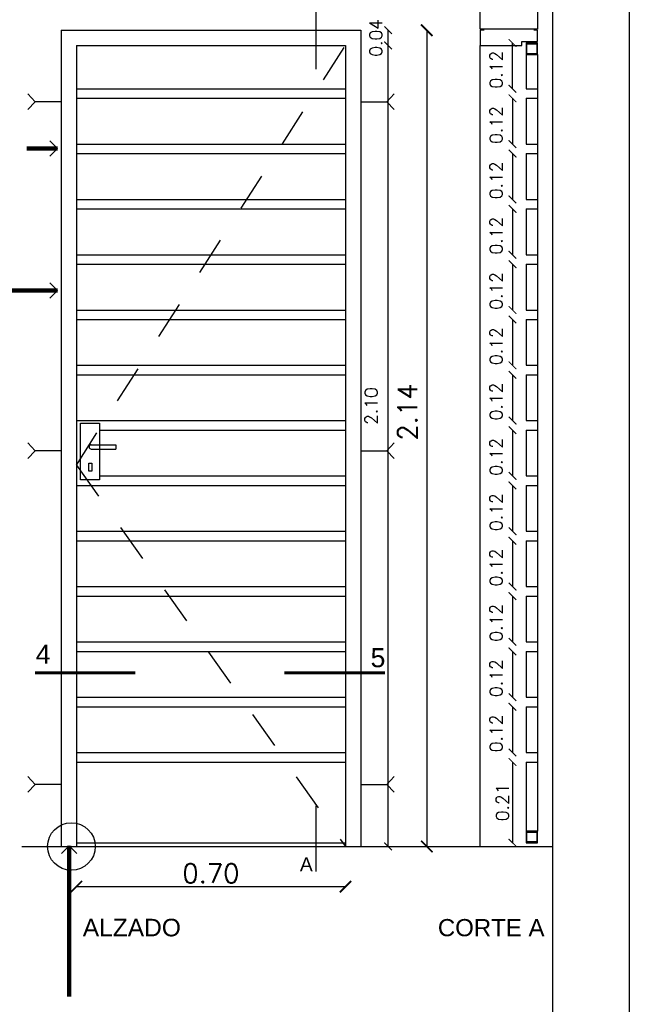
# Model space of a CAD drawing. Header units: millimetres. Extents: x 201 to 840, y 135 to 685.
# Tile 213 of 219: x 429.46 to 431.06, y 327.85 to 330.43. Entities that reach past the tile are written whole.
import ezdxf

# ---------------------------------------------------------------- set-up
doc = ezdxf.new("R2010")
doc.units = ezdxf.units.MM
doc.linetypes.add('HIDDEN2', pattern=[0.1875, 0.125, -0.0625])
for name, color, linetype in [('01', 1, 'Continuous'), ('02', 2, 'Continuous'), ('03', 3, 'Continuous'), ('04', 4, 'Continuous'), ('ABERTURAS', 2, 'Continuous'), ('COTA DETALLE', 1, 'Continuous'), ('LAMINA', 6, 'Continuous'), ('LINEA DE CORTE', 4, 'Continuous'), ('LLAMADAS', 1, 'Continuous'), ('muro', 6, 'Continuous'), ('TEXTO DETALLE', 2, 'Continuous')]:
    doc.layers.add(name, color=color, linetype=linetype)
doc.styles.add('ARIAL', font='arial.ttf', dxfattribs={"height": 0.06})
doc.styles.add('ROMANS', font='romans.shx')
doc.styles.add('STYLE1', font='ARIALUNI.TTF', dxfattribs={"height": 0.09})
doc.dimstyles.new('cota', dxfattribs={"dimscale": 0, "dimtxt": 0.11, "dimasz": 0.15, "dimexe": 0, "dimexo": 1.15, "dimgap": 0, "dimtad": 0, "dimzin": 0, "dimdsep": 46, "dimtxsty": 'STYLE1', "dimblk": 'OPEN90', "dimblk1": 'OPEN90', "dimblk2": 'CLOSEDBLANK', "dimcen": 1, "dimse1": 1, "dimse2": 1, "dimclrd": 1, "dimclre": 1, "dimclrt": 3, "dimadec": 0, "dimazin": 0, "dimtfac": 1, "dimtmove": 2, "dimatfit": 1, "dimldrblk": 'OPEN90', "dimfxl": 1, "dimtolj": 1, "dimtzin": 0, "dimarcsym": 0})
doc.dimstyles.new('COTAS5', dxfattribs={"dimscale": 0, "dimtxt": 0.05, "dimasz": 0.03, "dimexe": 0.18, "dimexo": 0.06, "dimgap": 0.01, "dimtad": 1, "dimzin": 1, "dimdsep": 46, "dimtxsty": 'ROMANS', "dimblk1": 'ARCHTICK', "dimblk2": 'ARCHTICK', "dimsah": 1, "dimcen": 0.2, "dimse1": 1, "dimse2": 1, "dimclrd": 1, "dimclre": 1, "dimclrt": 2, "dimazin": 0, "dimtfac": 3, "dimtmove": 2, "dimatfit": 3, "dimldrblk": 'ARCHTICK', "dimfxl": 1, "dimtolj": 1, "dimtzin": 0, "dimarcsym": 0})

# ---------------------------------------------------------------- blocks, each defined once
blk = doc.blocks.new('_ARCHTICK')
at = {"color": 0, "linetype": 'ByBlock', "const_width": 0.15}
blk.add_lwpolyline([(-0.5, -0.5), (0.5, 0.5)], dxfattribs=at)
blk = doc.blocks.new('*D136')
at = {"layer": 'COTA DETALLE', "color": 1, "lineweight": -2, "ltscale": 0.01}
blk.add_line((429.6089, 328.158), (430.3139, 328.158), dxfattribs=at)
at = {"layer": 'DEFPOINTS', "color": 0, "ltscale": 0.01}
for p in [(429.6089, 328.2633), (430.3139, 328.2633), (430.3139, 328.158)]:
    blk.add_point(p, dxfattribs=at)
at = {"layer": 'COTA DETALLE', "color": 1, "lineweight": -2, "ltscale": 0.01, "xscale": 0.03, "yscale": 0.03, "zscale": 0.03, "rotation": 180}
blk.add_blockref('_ARCHTICK', (429.6089, 328.158), dxfattribs=at)
at = {"layer": 'COTA DETALLE', "color": 1, "lineweight": -2, "ltscale": 0.01, "xscale": 0.03, "yscale": 0.03, "zscale": 0.03}
blk.add_blockref('_ARCHTICK', (430.3139, 328.158), dxfattribs=at)
at = {"layer": 'COTA DETALLE', "color": 2, "ltscale": 0.01, "insert": (429.9614, 328.193), "char_height": 0.05, "attachment_point": 5, "style": 'ROMANS'}
blk.add_mtext('\\A1;0.70', dxfattribs=at)
blk = doc.blocks.new('*D139')
at = {"layer": 'COTA DETALLE', "color": 1, "ltscale": 0.01}
blk.add_line((430.4256, 328.2633), (430.4256, 330.3633), dxfattribs=at)
at = {"layer": 'DEFPOINTS', "color": 0, "ltscale": 0.01}
for p in [(430.3139, 330.3633), (430.4256, 330.3633), (430.3164, 328.2633)]:
    blk.add_point(p, dxfattribs=at)
at = {"layer": 'COTA DETALLE', "color": 1, "ltscale": 0.01, "xscale": 0.02, "yscale": 0.02, "zscale": 0.02}
for p, rotation in [((430.4256, 330.3633), 90), ((430.4256, 328.2633), 270)]:
    blk.add_blockref('_ARCHTICK', p, dxfattribs=dict(at, rotation=rotation))
at = {"layer": 'COTA DETALLE', "color": 2, "ltscale": 0.01, "insert": (430.381, 329.418), "char_height": 0.033, "attachment_point": 5, "rotation": 90, "style": 'ROMANS'}
blk.add_mtext('\\A1;2.10', dxfattribs=at)
blk = doc.blocks.new('*D140')
at = {"layer": 'COTA DETALLE', "color": 1, "ltscale": 0.01}
blk.add_line((430.4256, 330.3633), (430.4256, 330.4033), dxfattribs=at)
at = {"layer": 'DEFPOINTS', "color": 0, "ltscale": 0.01}
for p in [(430.3464, 330.4033), (430.4256, 330.4033), (430.3139, 330.3633)]:
    blk.add_point(p, dxfattribs=at)
at = {"layer": 'COTA DETALLE', "color": 1, "ltscale": 0.01, "xscale": 0.02, "yscale": 0.02, "zscale": 0.02}
for p, rotation in [((430.4256, 330.4033), 90), ((430.4256, 330.3633), 270)]:
    blk.add_blockref('_ARCHTICK', p, dxfattribs=dict(at, rotation=rotation))
at = {"layer": 'COTA DETALLE', "color": 2, "ltscale": 0.01, "insert": (430.3936, 330.3833), "char_height": 0.033, "attachment_point": 5, "rotation": 90, "style": 'ROMANS'}
blk.add_mtext('\\A1;0.04', dxfattribs=at)
blk = doc.blocks.new('*D141')
at = {"layer": 'COTA DETALLE', "color": 1, "lineweight": -2, "ltscale": 0.01}
blk.add_line((430.5267, 330.4033), (430.5267, 328.2633), dxfattribs=at)
at = {"layer": 'DEFPOINTS', "color": 0, "ltscale": 0.01}
for p in [(430.3464, 330.4033), (430.3564, 328.2633), (430.5267, 328.2633)]:
    blk.add_point(p, dxfattribs=at)
at = {"layer": 'COTA DETALLE', "color": 1, "lineweight": -2, "ltscale": 0.01, "xscale": 0.03, "yscale": 0.03, "zscale": 0.03}
for p, rotation in [((430.5267, 330.4033), 90), ((430.5267, 328.2633), 270)]:
    blk.add_blockref('_ARCHTICK', p, dxfattribs=dict(at, rotation=rotation))
at = {"layer": 'COTA DETALLE', "color": 2, "ltscale": 0.01, "insert": (430.4763, 329.4023), "char_height": 0.05, "attachment_point": 5, "rotation": 90, "style": 'ROMANS'}
blk.add_mtext('\\A1;2.14', dxfattribs=at)
blk = doc.blocks.new('_ClosedBlank')
at = {"color": 0, "linetype": 'ByBlock', "lineweight": -2}
for p, q in [((-1, 0.167), (0, 0)), ((-1, 0.167), (-1, -0.167)), ((0, 0), (-1, -0.167))]:
    blk.add_line(p, q, dxfattribs=at)
blk = doc.blocks.new('_OPEN90')
at = {"color": 0, "linetype": 'ByBlock'}
for p, q in [((0, 0), (-1, 0)), ((-0.5, 0.5), (0, 0)), ((0, 0), (-0.5, -0.5))]:
    blk.add_line(p, q, dxfattribs=at)
blk = doc.blocks.new('*D142')
at = {"layer": 'COTA DETALLE', "color": 1, "ltscale": 0.01}
blk.add_line((430.7514, 330.2498), (430.7514, 330.3698), dxfattribs=at)
at = {"layer": 'DEFPOINTS', "color": 0, "ltscale": 0.01}
for p in [(430.7514, 330.3698), (430.7871, 330.3698), (430.7871, 330.2498)]:
    blk.add_point(p, dxfattribs=at)
at = {"layer": 'COTA DETALLE', "color": 1, "ltscale": 0.01, "xscale": 0.02, "yscale": 0.02, "zscale": 0.02}
for p, rotation in [((430.7514, 330.3698), 90), ((430.7514, 330.2498), 270)]:
    blk.add_blockref('_ARCHTICK', p, dxfattribs=dict(at, rotation=rotation))
at = {"layer": 'COTA DETALLE', "color": 2, "ltscale": 0.01, "insert": (430.7088, 330.2998), "char_height": 0.033, "attachment_point": 5, "rotation": 90, "style": 'ROMANS'}
blk.add_mtext('\\A1;0.12', dxfattribs=at)
blk = doc.blocks.new('*D143')
at = {"layer": 'COTA DETALLE', "color": 1, "ltscale": 0.01}
blk.add_line((430.7514, 330.2248), (430.7514, 330.1048), dxfattribs=at)
at = {"layer": 'DEFPOINTS', "color": 0, "ltscale": 0.01}
for p in [(430.7871, 330.2248), (430.7514, 330.1048), (430.7871, 330.1048)]:
    blk.add_point(p, dxfattribs=at)
at = {"layer": 'COTA DETALLE', "color": 1, "ltscale": 0.01, "xscale": 0.02, "yscale": 0.02, "zscale": 0.02}
for p, rotation in [((430.7514, 330.2248), 90), ((430.7514, 330.1048), 270)]:
    blk.add_blockref('_ARCHTICK', p, dxfattribs=dict(at, rotation=rotation))
at = {"layer": 'COTA DETALLE', "color": 2, "ltscale": 0.01, "insert": (430.7088, 330.1548), "char_height": 0.033, "attachment_point": 5, "rotation": 90, "style": 'ROMANS'}
blk.add_mtext('\\A1;0.12', dxfattribs=at)
blk = doc.blocks.new('*D144')
at = {"layer": 'COTA DETALLE', "color": 1, "ltscale": 0.01}
blk.add_line((430.7514, 330.0798), (430.7514, 329.9598), dxfattribs=at)
at = {"layer": 'DEFPOINTS', "color": 0, "ltscale": 0.01}
for p in [(430.7871, 330.0798), (430.7514, 329.9598), (430.7871, 329.9598)]:
    blk.add_point(p, dxfattribs=at)
at = {"layer": 'COTA DETALLE', "color": 1, "ltscale": 0.01, "xscale": 0.02, "yscale": 0.02, "zscale": 0.02}
for p, rotation in [((430.7514, 330.0798), 90), ((430.7514, 329.9598), 270)]:
    blk.add_blockref('_ARCHTICK', p, dxfattribs=dict(at, rotation=rotation))
at = {"layer": 'COTA DETALLE', "color": 2, "ltscale": 0.01, "insert": (430.7088, 330.0098), "char_height": 0.033, "attachment_point": 5, "rotation": 90, "style": 'ROMANS'}
blk.add_mtext('\\A1;0.12', dxfattribs=at)
blk = doc.blocks.new('*D145')
at = {"layer": 'COTA DETALLE', "color": 1, "ltscale": 0.01}
blk.add_line((430.7514, 329.9348), (430.7514, 329.8148), dxfattribs=at)
at = {"layer": 'DEFPOINTS', "color": 0, "ltscale": 0.01}
for p in [(430.7871, 329.9348), (430.7514, 329.8148), (430.7871, 329.8148)]:
    blk.add_point(p, dxfattribs=at)
at = {"layer": 'COTA DETALLE', "color": 1, "ltscale": 0.01, "xscale": 0.02, "yscale": 0.02, "zscale": 0.02}
for p, rotation in [((430.7514, 329.9348), 90), ((430.7514, 329.8148), 270)]:
    blk.add_blockref('_ARCHTICK', p, dxfattribs=dict(at, rotation=rotation))
at = {"layer": 'COTA DETALLE', "color": 2, "ltscale": 0.01, "insert": (430.7088, 329.8648), "char_height": 0.033, "attachment_point": 5, "rotation": 90, "style": 'ROMANS'}
blk.add_mtext('\\A1;0.12', dxfattribs=at)
blk = doc.blocks.new('*D146')
at = {"layer": 'COTA DETALLE', "color": 1, "ltscale": 0.01}
blk.add_line((430.7514, 329.7898), (430.7514, 329.6698), dxfattribs=at)
at = {"layer": 'DEFPOINTS', "color": 0, "ltscale": 0.01}
for p in [(430.7871, 329.7898), (430.7514, 329.6698), (430.7871, 329.6698)]:
    blk.add_point(p, dxfattribs=at)
at = {"layer": 'COTA DETALLE', "color": 1, "ltscale": 0.01, "xscale": 0.02, "yscale": 0.02, "zscale": 0.02}
for p, rotation in [((430.7514, 329.7898), 90), ((430.7514, 329.6698), 270)]:
    blk.add_blockref('_ARCHTICK', p, dxfattribs=dict(at, rotation=rotation))
at = {"layer": 'COTA DETALLE', "color": 2, "ltscale": 0.01, "insert": (430.7088, 329.7198), "char_height": 0.033, "attachment_point": 5, "rotation": 90, "style": 'ROMANS'}
blk.add_mtext('\\A1;0.12', dxfattribs=at)
blk = doc.blocks.new('*D147')
at = {"layer": 'COTA DETALLE', "color": 1, "ltscale": 0.01}
blk.add_line((430.7514, 329.6448), (430.7514, 329.5248), dxfattribs=at)
at = {"layer": 'DEFPOINTS', "color": 0, "ltscale": 0.01}
for p in [(430.7871, 329.6448), (430.7514, 329.5248), (430.7871, 329.5248)]:
    blk.add_point(p, dxfattribs=at)
at = {"layer": 'COTA DETALLE', "color": 1, "ltscale": 0.01, "xscale": 0.02, "yscale": 0.02, "zscale": 0.02}
for p, rotation in [((430.7514, 329.6448), 90), ((430.7514, 329.5248), 270)]:
    blk.add_blockref('_ARCHTICK', p, dxfattribs=dict(at, rotation=rotation))
at = {"layer": 'COTA DETALLE', "color": 2, "ltscale": 0.01, "insert": (430.7088, 329.5748), "char_height": 0.033, "attachment_point": 5, "rotation": 90, "style": 'ROMANS'}
blk.add_mtext('\\A1;0.12', dxfattribs=at)
blk = doc.blocks.new('*D148')
at = {"layer": 'COTA DETALLE', "color": 1, "ltscale": 0.01}
blk.add_line((430.7514, 329.4998), (430.7514, 329.3798), dxfattribs=at)
at = {"layer": 'DEFPOINTS', "color": 0, "ltscale": 0.01}
for p in [(430.7871, 329.4998), (430.7514, 329.3798), (430.7871, 329.3798)]:
    blk.add_point(p, dxfattribs=at)
at = {"layer": 'COTA DETALLE', "color": 1, "ltscale": 0.01, "xscale": 0.02, "yscale": 0.02, "zscale": 0.02}
for p, rotation in [((430.7514, 329.4998), 90), ((430.7514, 329.3798), 270)]:
    blk.add_blockref('_ARCHTICK', p, dxfattribs=dict(at, rotation=rotation))
at = {"layer": 'COTA DETALLE', "color": 2, "ltscale": 0.01, "insert": (430.7088, 329.4298), "char_height": 0.033, "attachment_point": 5, "rotation": 90, "style": 'ROMANS'}
blk.add_mtext('\\A1;0.12', dxfattribs=at)
blk = doc.blocks.new('*D149')
at = {"layer": 'COTA DETALLE', "color": 1, "ltscale": 0.01}
blk.add_line((430.7514, 329.3548), (430.7514, 329.2348), dxfattribs=at)
at = {"layer": 'DEFPOINTS', "color": 0, "ltscale": 0.01}
for p in [(430.7871, 329.3548), (430.7514, 329.2348), (430.7871, 329.2348)]:
    blk.add_point(p, dxfattribs=at)
at = {"layer": 'COTA DETALLE', "color": 1, "ltscale": 0.01, "xscale": 0.02, "yscale": 0.02, "zscale": 0.02}
for p, rotation in [((430.7514, 329.3548), 90), ((430.7514, 329.2348), 270)]:
    blk.add_blockref('_ARCHTICK', p, dxfattribs=dict(at, rotation=rotation))
at = {"layer": 'COTA DETALLE', "color": 2, "ltscale": 0.01, "insert": (430.7088, 329.2848), "char_height": 0.033, "attachment_point": 5, "rotation": 90, "style": 'ROMANS'}
blk.add_mtext('\\A1;0.12', dxfattribs=at)
blk = doc.blocks.new('*D150')
at = {"layer": 'COTA DETALLE', "color": 1, "ltscale": 0.01}
blk.add_line((430.7514, 329.2098), (430.7514, 329.0898), dxfattribs=at)
at = {"layer": 'DEFPOINTS', "color": 0, "ltscale": 0.01}
for p in [(430.7871, 329.2098), (430.7514, 329.0898), (430.7871, 329.0898)]:
    blk.add_point(p, dxfattribs=at)
at = {"layer": 'COTA DETALLE', "color": 1, "ltscale": 0.01, "xscale": 0.02, "yscale": 0.02, "zscale": 0.02}
for p, rotation in [((430.7514, 329.2098), 90), ((430.7514, 329.0898), 270)]:
    blk.add_blockref('_ARCHTICK', p, dxfattribs=dict(at, rotation=rotation))
at = {"layer": 'COTA DETALLE', "color": 2, "ltscale": 0.01, "insert": (430.7088, 329.1398), "char_height": 0.033, "attachment_point": 5, "rotation": 90, "style": 'ROMANS'}
blk.add_mtext('\\A1;0.12', dxfattribs=at)
blk = doc.blocks.new('*D151')
at = {"layer": 'COTA DETALLE', "color": 1, "ltscale": 0.01}
blk.add_line((430.7514, 329.0648), (430.7514, 328.9448), dxfattribs=at)
at = {"layer": 'DEFPOINTS', "color": 0, "ltscale": 0.01}
for p in [(430.7871, 329.0648), (430.7514, 328.9448), (430.7871, 328.9448)]:
    blk.add_point(p, dxfattribs=at)
at = {"layer": 'COTA DETALLE', "color": 1, "ltscale": 0.01, "xscale": 0.02, "yscale": 0.02, "zscale": 0.02}
for p, rotation in [((430.7514, 329.0648), 90), ((430.7514, 328.9448), 270)]:
    blk.add_blockref('_ARCHTICK', p, dxfattribs=dict(at, rotation=rotation))
at = {"layer": 'COTA DETALLE', "color": 2, "ltscale": 0.01, "insert": (430.7088, 328.9948), "char_height": 0.033, "attachment_point": 5, "rotation": 90, "style": 'ROMANS'}
blk.add_mtext('\\A1;0.12', dxfattribs=at)
blk = doc.blocks.new('*D152')
at = {"layer": 'COTA DETALLE', "color": 1, "ltscale": 0.01}
blk.add_line((430.7514, 328.9198), (430.7514, 328.7998), dxfattribs=at)
at = {"layer": 'DEFPOINTS', "color": 0, "ltscale": 0.01}
for p in [(430.7871, 328.9198), (430.7514, 328.7998), (430.7871, 328.7998)]:
    blk.add_point(p, dxfattribs=at)
at = {"layer": 'COTA DETALLE', "color": 1, "ltscale": 0.01, "xscale": 0.02, "yscale": 0.02, "zscale": 0.02}
for p, rotation in [((430.7514, 328.9198), 90), ((430.7514, 328.7998), 270)]:
    blk.add_blockref('_ARCHTICK', p, dxfattribs=dict(at, rotation=rotation))
at = {"layer": 'COTA DETALLE', "color": 2, "ltscale": 0.01, "insert": (430.7088, 328.8498), "char_height": 0.033, "attachment_point": 5, "rotation": 90, "style": 'ROMANS'}
blk.add_mtext('\\A1;0.12', dxfattribs=at)
blk = doc.blocks.new('*D153')
at = {"layer": 'COTA DETALLE', "color": 1, "ltscale": 0.01}
blk.add_line((430.7514, 328.7748), (430.7514, 328.6548), dxfattribs=at)
at = {"layer": 'DEFPOINTS', "color": 0, "ltscale": 0.01}
for p in [(430.7871, 328.7748), (430.7514, 328.6548), (430.7871, 328.6548)]:
    blk.add_point(p, dxfattribs=at)
at = {"layer": 'COTA DETALLE', "color": 1, "ltscale": 0.01, "xscale": 0.02, "yscale": 0.02, "zscale": 0.02}
for p, rotation in [((430.7514, 328.7748), 90), ((430.7514, 328.6548), 270)]:
    blk.add_blockref('_ARCHTICK', p, dxfattribs=dict(at, rotation=rotation))
at = {"layer": 'COTA DETALLE', "color": 2, "ltscale": 0.01, "insert": (430.7088, 328.7048), "char_height": 0.033, "attachment_point": 5, "rotation": 90, "style": 'ROMANS'}
blk.add_mtext('\\A1;0.12', dxfattribs=at)
blk = doc.blocks.new('*D154')
at = {"layer": 'COTA DETALLE', "color": 1, "ltscale": 0.01}
blk.add_line((430.7514, 328.6298), (430.7514, 328.5098), dxfattribs=at)
at = {"layer": 'DEFPOINTS', "color": 0, "ltscale": 0.01}
for p in [(430.7871, 328.6298), (430.7514, 328.5098), (430.7871, 328.5098)]:
    blk.add_point(p, dxfattribs=at)
at = {"layer": 'COTA DETALLE', "color": 1, "ltscale": 0.01, "xscale": 0.02, "yscale": 0.02, "zscale": 0.02}
for p, rotation in [((430.7514, 328.6298), 90), ((430.7514, 328.5098), 270)]:
    blk.add_blockref('_ARCHTICK', p, dxfattribs=dict(at, rotation=rotation))
at = {"layer": 'COTA DETALLE', "color": 2, "ltscale": 0.01, "insert": (430.7088, 328.5598), "char_height": 0.033, "attachment_point": 5, "rotation": 90, "style": 'ROMANS'}
blk.add_mtext('\\A1;0.12', dxfattribs=at)
blk = doc.blocks.new('*D155')
at = {"layer": 'COTA DETALLE', "color": 1, "ltscale": 0.01}
blk.add_line((430.7514, 328.4848), (430.7514, 328.2733), dxfattribs=at)
at = {"layer": 'DEFPOINTS', "color": 0, "ltscale": 0.01}
for p in [(430.7871, 328.4848), (430.7514, 328.2733), (430.7871, 328.2733)]:
    blk.add_point(p, dxfattribs=at)
at = {"layer": 'COTA DETALLE', "color": 1, "ltscale": 0.01, "xscale": 0.02, "yscale": 0.02, "zscale": 0.02}
for p, rotation in [((430.7514, 328.4848), 90), ((430.7514, 328.2733), 270)]:
    blk.add_blockref('_ARCHTICK', p, dxfattribs=dict(at, rotation=rotation))
at = {"layer": 'COTA DETALLE', "color": 2, "ltscale": 0.01, "insert": (430.7249, 328.3791), "char_height": 0.033, "attachment_point": 5, "rotation": 90, "style": 'ROMANS'}
blk.add_mtext('\\A1;0.21', dxfattribs=at)

msp = doc.modelspace()

# ---------------------------------------------------------------- linework, layer by layer
msp.add_lwpolyline([(431.0574, 332.5032), (431.0574, 326.4042), (427.2667, 326.4042), (427.2667, 332.5032)], close=True)
at = {"layer": '01', "linetype": 'HIDDEN2', "ltscale": 0.6}
for q in [(430.3139, 330.3633), (430.3139, 328.2633)]:
    msp.add_line((429.6089, 329.2633), q, dxfattribs=at)
at = {"layer": '01', "ltscale": 0.01}
for p, q in [((429.6089, 330.2498), (430.3139, 330.2498)), ((429.6089, 330.2248), (430.3139, 330.2248)), ((429.6089, 330.1048), (430.3139, 330.1048)), ((429.6089, 330.0798), (430.3139, 330.0798)), ((429.6089, 329.9598), (430.3139, 329.9598)), ((429.6089, 329.9348), (430.3139, 329.9348)), ((429.6089, 329.8148), (430.3139, 329.8148)), ((429.6089, 329.7898), (430.3139, 329.7898)), ((429.6089, 329.6698), (430.3139, 329.6698)), ((429.6089, 329.6448), (430.3139, 329.6448)), ((429.6089, 329.5248), (430.3139, 329.5248)), ((429.6089, 329.4998), (430.3139, 329.4998)), ((429.6089, 329.3798), (430.3139, 329.3798)), ((429.6695, 329.3548), (430.3139, 329.3548)), ((429.6695, 329.2348), (430.3139, 329.2348)), ((429.6089, 329.2098), (430.3139, 329.2098)), ((429.6089, 329.0898), (430.3139, 329.0898)), ((429.6089, 329.0648), (430.3139, 329.0648)), ((429.6089, 328.9448), (430.3139, 328.9448)), ((429.6089, 328.9198), (430.3139, 328.9198)), ((429.6089, 328.7998), (430.3139, 328.7998)), ((429.6089, 328.7748), (430.3139, 328.7748)), ((429.6089, 328.6548), (430.3139, 328.6548)), ((429.6089, 328.6298), (430.3139, 328.6298)), ((429.6089, 328.5098), (430.3139, 328.5098)), ((429.6089, 328.4848), (430.3139, 328.4848))]:
    msp.add_line(p, q, dxfattribs=at)
at = {"layer": '01', "ltscale": 3.5}
msp.add_line((429.6089, 328.2733), (430.3139, 328.2733), dxfattribs=at)
at = {"layer": '02', "ltscale": 3.5}
for p, q in [((429.5689, 330.4033), (429.5689, 328.2633)), ((429.5689, 330.4033), (430.3539, 330.4033)), ((430.3539, 330.4033), (430.3539, 328.2633)), ((429.6089, 330.3633), (430.3139, 330.3633)), ((429.6089, 330.3633), (429.6089, 328.2633)), ((430.3139, 330.3633), (430.3139, 328.2633)), ((429.6477, 329.3164), (429.7118, 329.3164)), ((429.6477, 329.3052), (429.7118, 329.3052)), ((429.7118, 329.3164), (429.7118, 329.3052))]:
    msp.add_line(p, q, dxfattribs=at)
at = {"layer": '02', "ltscale": 0.01}
for points in [[(430.8171, 330.3698), (430.7871, 330.3698), (430.7871, 330.3398), (430.8171, 330.3398)], [(430.8171, 328.3033), (430.7871, 328.3033), (430.7871, 328.2733), (430.8171, 328.2733)]]:
    msp.add_lwpolyline(points, close=True, dxfattribs=at)
at = {"layer": '02', "ltscale": 3.5}
for points in [[(429.6695, 329.2243), (429.6199, 329.2243), (429.6199, 329.3733), (429.6695, 329.3733)], [(429.6419, 329.2686), (429.6495, 329.2686), (429.6495, 329.2472), (429.6419, 329.2472)]]:
    msp.add_lwpolyline(points, close=True, dxfattribs=at)
for start, end in [(90, 180), (180, 270)]:
    msp.add_arc((429.6477, 329.3108), 0.00564, start, end, dxfattribs=at)
at = {"layer": '03', "ltscale": 0.01}
for p, q in [((430.7871, 330.3398), (430.7871, 330.2498)), ((430.8171, 330.3398), (430.8171, 328.3033)), ((430.7871, 330.2498), (430.8171, 330.2498)), ((430.7871, 330.2248), (430.8171, 330.2248)), ((430.7871, 330.2248), (430.7871, 330.1048)), ((430.7871, 330.1048), (430.8171, 330.1048)), ((430.7871, 330.0798), (430.7871, 329.9598)), ((430.7871, 330.0798), (430.8171, 330.0798)), ((430.7871, 329.9598), (430.8171, 329.9598)), ((430.7871, 329.9348), (430.7871, 329.8148)), ((430.7871, 329.9348), (430.8171, 329.9348)), ((430.7871, 329.8148), (430.8171, 329.8148)), ((430.7871, 329.7898), (430.7871, 329.6698)), ((430.7871, 329.7898), (430.8171, 329.7898)), ((430.7871, 329.6698), (430.8171, 329.6698)), ((430.7871, 329.6448), (430.7871, 329.5248)), ((430.7871, 329.6448), (430.8171, 329.6448)), ((430.7871, 329.5248), (430.8171, 329.5248)), ((430.7871, 329.4998), (430.7871, 329.3798)), ((430.7871, 329.4998), (430.8171, 329.4998)), ((430.7871, 329.3798), (430.8171, 329.3798)), ((430.7871, 329.3548), (430.7871, 329.2348)), ((430.7871, 329.3548), (430.8171, 329.3548)), ((430.7871, 329.2348), (430.8171, 329.2348)), ((430.7871, 329.2098), (430.7871, 329.0898)), ((430.7871, 329.2098), (430.8171, 329.2098)), ((430.7871, 329.0898), (430.8171, 329.0898)), ((430.7871, 329.0648), (430.7871, 328.9448)), ((430.7871, 329.0648), (430.8171, 329.0648)), ((430.7871, 328.9448), (430.8171, 328.9448)), ((430.7871, 328.9198), (430.7871, 328.7998)), ((430.7871, 328.9198), (430.8171, 328.9198)), ((430.7871, 328.7998), (430.8171, 328.7998)), ((430.7871, 328.7748), (430.7871, 328.6548)), ((430.7871, 328.7748), (430.8171, 328.7748)), ((430.7871, 328.6548), (430.8171, 328.6548)), ((430.7871, 328.6298), (430.7871, 328.5098)), ((430.7871, 328.6298), (430.8171, 328.6298)), ((430.7871, 328.5098), (430.8171, 328.5098)), ((430.7871, 328.4848), (430.7871, 328.3033)), ((430.7871, 328.4848), (430.8171, 328.4848))]:
    msp.add_line(p, q, dxfattribs=at)
at = {"layer": '03', "linetype": 'HIDDEN2', "ltscale": 0.1}
for p, q in [((429.5009, 330.2153), (429.4814, 330.2363)), ((430.422, 330.2153), (430.4414, 330.2363)), ((429.5009, 330.2153), (429.4814, 330.1952)), ((429.5689, 330.2153), (429.5009, 330.2153)), ((430.3539, 330.2153), (430.422, 330.2153)), ((430.422, 330.2153), (430.4414, 330.1952)), ((429.5009, 329.3004), (429.4814, 329.3214)), ((429.5009, 329.3004), (429.4814, 329.2804)), ((429.5689, 329.3004), (429.5009, 329.3004)), ((430.3539, 329.3004), (430.422, 329.3004)), ((430.422, 329.3004), (430.4414, 329.3214)), ((430.422, 329.3004), (430.4414, 329.2804)), ((429.5009, 328.4255), (429.4814, 328.4465)), ((429.5009, 328.4255), (429.4814, 328.4055)), ((429.5689, 328.4255), (429.5009, 328.4255)), ((430.3539, 328.4255), (430.422, 328.4255)), ((430.422, 328.4255), (430.4414, 328.4465)), ((430.422, 328.4255), (430.4414, 328.4055))]:
    msp.add_line(p, q, dxfattribs=at)
at = {"layer": '04', "ltscale": 3.5}
msp.add_line((429.4657, 328.2633), (430.8574, 328.2633), dxfattribs=at)
at = {"layer": 'ABERTURAS', "color": 3, "ltscale": 0.01}
msp.add_lwpolyline([(430.6771, 330.4033), (430.6671, 330.4033), (430.6671, 330.3733), (430.6671, 330.3633), (430.7171, 330.3633), (430.7761, 330.3633), (430.7761, 330.3733), (430.8171, 330.3733), (430.8171, 330.4033), (430.8071, 330.4033)], dxfattribs=at)
at = {"layer": 'ABERTURAS', "ltscale": 0.01}
for points in [[(430.7891, 330.3678), (430.8151, 330.3678), (430.8151, 330.3418), (430.7891, 330.3418)], [(430.7891, 328.3013), (430.8151, 328.3013), (430.8151, 328.2753), (430.7891, 328.2753)]]:
    msp.add_lwpolyline(points, close=True, dxfattribs=at)
at = {"layer": 'LAMINA'}
msp.add_lwpolyline([(427.4667, 332.2632), (427.4667, 326.6442), (430.8574, 326.6442), (430.8574, 332.2632)], close=True, dxfattribs=at)
at = {"layer": 'LINEA DE CORTE'}
for p, q in [((430.2365, 330.473), (430.2365, 330.3008)), ((430.2365, 328.3703), (430.2365, 328.1981))]:
    msp.add_line(p, q, dxfattribs=at)
at = {"layer": 'LINEA DE CORTE', "color": 3, "lineweight": 60, "ltscale": 3.5}
for p, q in [((429.5011, 328.7186), (429.7627, 328.7186)), ((430.154, 328.7186), (430.4167, 328.7186))]:
    msp.add_line(p, q, dxfattribs=at)
at = {"layer": 'LLAMADAS', "ltscale": 0.8}
msp.add_circle((429.5958, 328.2633), 0.0624, dxfattribs=at)
at = {"layer": 'muro'}
for p, q in [((430.6671, 330.4058), (430.6671, 330.4776)), ((430.8171, 330.4776), (430.8171, 330.4058)), ((430.8171, 330.4058), (430.6671, 330.4058))]:
    msp.add_line(p, q, dxfattribs=at)
at = {"layer": 'muro', "color": 1}
msp.add_line((430.6671, 328.2633), (430.6671, 330.3633), dxfattribs=at)

# ---------------------------------------------------------------- texts
at = {"layer": 'LINEA DE CORTE', "color": 4, "ltscale": 3.5, "style": 'ARIAL'}
for s, p in [('4', (429.5024, 328.7423)), ('5', (430.3796, 328.7333))]:
    msp.add_text(s, height=0.05, dxfattribs=at).set_placement(p)
at = {"layer": 'LINEA DE CORTE', "color": 1, "style": 'ARIAL'}
msp.add_attdef('A', (430.1945, 328.1986), 'LETRA...', height=0.036, dxfattribs=at)
at = {"layer": 'TEXTO DETALLE', "style": 'ARIAL'}
msp.add_text('ALZADO', height=0.046, dxfattribs=at).set_placement((429.6256, 328.0278))
at = {"layer": 'TEXTO DETALLE', "insert": (430.5559, 328.0731), "char_height": 0.045, "width": 1.49703, "attachment_point": 1, "style": 'ARIAL'}
msp.add_mtext('CORTE A', dxfattribs=at)

# ---------------------------------------------------------------- dimensions: what is measured, and where the dimension line sits
at = {"layer": 'COTA DETALLE', "ltscale": 0.01}
for base, p1, p2, override, picture, middle in [((430.4256, 330.4033), (430.3139, 330.3633), (430.3464, 330.4033), {"dimscale": 1, "dimtxt": 0.033, "dimasz": 0.02, "dimdec": 2, "dimlwd": 65535}, '*D140', (430.3936, 330.3833)), ((430.5267, 328.2633), (430.3464, 330.4033), (430.3564, 328.2633), {"dimscale": 1, "dimdec": 2}, '*D141', (430.4763, 329.4023)), ((430.4256, 330.3633), (430.3164, 328.2633), (430.3139, 330.3633), {"dimscale": 1, "dimtxt": 0.033, "dimasz": 0.02, "dimdec": 2, "dimlwd": 65535}, '*D139', (430.381, 329.418)), ((430.7514, 330.3698), (430.7871, 330.2498), (430.7871, 330.3698), {"dimscale": 1, "dimtxt": 0.033, "dimasz": 0.02, "dimdec": 2, "dimlwd": 65535}, '*D142', (430.7088, 330.2998)), ((430.7514, 330.1048), (430.7871, 330.2248), (430.7871, 330.1048), {"dimscale": 1, "dimtxt": 0.033, "dimasz": 0.02, "dimdec": 2, "dimlwd": 65535}, '*D143', (430.7088, 330.1548)), ((430.7514, 329.9598), (430.7871, 330.0798), (430.7871, 329.9598), {"dimscale": 1, "dimtxt": 0.033, "dimasz": 0.02, "dimdec": 2, "dimlwd": 65535}, '*D144', (430.7088, 330.0098)), ((430.7514, 329.8148), (430.7871, 329.9348), (430.7871, 329.8148), {"dimscale": 1, "dimtxt": 0.033, "dimasz": 0.02, "dimdec": 2, "dimlwd": 65535}, '*D145', (430.7088, 329.8648)), ((430.7514, 329.6698), (430.7871, 329.7898), (430.7871, 329.6698), {"dimscale": 1, "dimtxt": 0.033, "dimasz": 0.02, "dimdec": 2, "dimlwd": 65535}, '*D146', (430.7088, 329.7198)), ((430.7514, 329.5248), (430.7871, 329.6448), (430.7871, 329.5248), {"dimscale": 1, "dimtxt": 0.033, "dimasz": 0.02, "dimdec": 2, "dimlwd": 65535}, '*D147', (430.7088, 329.5748)), ((430.7514, 329.3798), (430.7871, 329.4998), (430.7871, 329.3798), {"dimscale": 1, "dimtxt": 0.033, "dimasz": 0.02, "dimdec": 2, "dimlwd": 65535}, '*D148', (430.7088, 329.4298)), ((430.7514, 329.2348), (430.7871, 329.3548), (430.7871, 329.2348), {"dimscale": 1, "dimtxt": 0.033, "dimasz": 0.02, "dimdec": 2, "dimlwd": 65535}, '*D149', (430.7088, 329.2848)), ((430.7514, 329.0898), (430.7871, 329.2098), (430.7871, 329.0898), {"dimscale": 1, "dimtxt": 0.033, "dimasz": 0.02, "dimdec": 2, "dimlwd": 65535}, '*D150', (430.7088, 329.1398)), ((430.7514, 328.9448), (430.7871, 329.0648), (430.7871, 328.9448), {"dimscale": 1, "dimtxt": 0.033, "dimasz": 0.02, "dimdec": 2, "dimlwd": 65535}, '*D151', (430.7088, 328.9948)), ((430.7514, 328.7998), (430.7871, 328.9198), (430.7871, 328.7998), {"dimscale": 1, "dimtxt": 0.033, "dimasz": 0.02, "dimdec": 2, "dimlwd": 65535}, '*D152', (430.7088, 328.8498)), ((430.7514, 328.6548), (430.7871, 328.7748), (430.7871, 328.6548), {"dimscale": 1, "dimtxt": 0.033, "dimasz": 0.02, "dimdec": 2, "dimlwd": 65535}, '*D153', (430.7088, 328.7048)), ((430.7514, 328.5098), (430.7871, 328.6298), (430.7871, 328.5098), {"dimscale": 1, "dimtxt": 0.033, "dimasz": 0.02, "dimdec": 2, "dimlwd": 65535}, '*D154', (430.7088, 328.5598))]:
    dim = msp.add_linear_dim(base=base, p1=p1, p2=p2, angle=90, dimstyle='COTAS5', override=override, dxfattribs=at)
    dim.commit()
    dim.dimension.update_dxf_attribs({"geometry": picture, "text_midpoint": middle, "dimtype": 160})
dim = msp.add_linear_dim(base=(430.7514, 328.2733), p1=(430.7871, 328.4848), p2=(430.7871, 328.2733), angle=90, dimstyle='COTAS5', override={"dimscale": 1, "dimtxt": 0.033, "dimasz": 0.02, "dimdec": 2, "dimlwd": 65535}, dxfattribs=at)
dim.commit()
dim.dimension.update_dxf_attribs({"geometry": '*D155', "text_midpoint": (430.7249, 328.3791)})
dim = msp.add_linear_dim(base=(430.31387, 328.15797), p1=(429.60895, 328.26328), p2=(430.31387, 328.26328), dimstyle='COTAS5', override={"dimscale": 1, "dimdec": 2}, dxfattribs=at)
dim.commit()
dim.dimension.update_dxf_attribs({"geometry": '*D136', "text_midpoint": (429.96141, 328.19297)})

# ---------------------------------------------------------------- leaders
at = {"layer": 'LLAMADAS', "ltscale": 0.8}
for points in [[(429.5597, 330.0934), (429.4789, 330.0934)], [(429.5597, 329.7208), (429.2632, 329.7207)], [(429.5901, 328.2653), (429.5901, 327.8697), (429.5901, 327.9911)]]:
    msp.add_leader(points, dimstyle='cota', override={"dimscale": 1, "dimasz": 0.04, "dimlwd": 65535}, dxfattribs=at)

doc.saveas('drawing.dxf')
